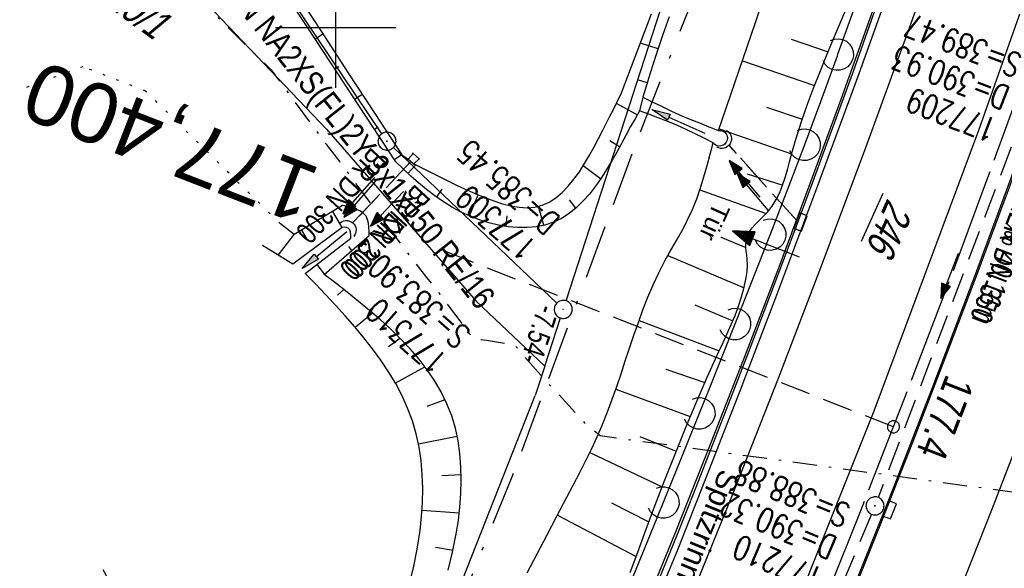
# Model space of a CAD drawing. Extents: x 508656 to 509297, y 448622 to 449584.
# Tile 33 of 51: x 508974 to 509056, y 449155 to 449201. Entities that reach past the tile are written whole.
import ezdxf
from ezdxf.enums import TextEntityAlignment as Align

# ---------------------------------------------------------------- set-up
doc = ezdxf.new("R2010")
doc.units = 0
doc.header["$LTSCALE"] = 10
doc.header["$MEASUREMENT"] = 0
for name, pattern in [('ACAD_ISO16W100', [73, 15, -6.5, 15, -6.5, 15, -7, 1, -7]), ('ACHSE', [5.5, 4, -0.5, 0.5, -0.5]), ('AUSGEZOGEN', [0]), ('LT00', [0]), ('LT08', [0.42, 0.2, -0.1, 0.02, -0.1]), ('LT12', [0.4, 0.3, -0.1]), ('LT17', [0.15, 0.1, -0.05]), ('PUNKTX2_STR', [0.6, 0.1, -0.5]), ('STRICHLINIE2', [0.375, 0.25, -0.125])]:
    doc.linetypes.add(name, pattern=pattern)
doc.layers.get('0').update_dxf_attribs({"linetype": 'LT00'})
for name, color, linetype in [('--EK_FBR', 250, 'LT00'), ('--EK_Halt-Pfeil', 4, 'LT00'), ('--EK_Haltung', 7, 'STRICHLINIE2'), ('--EK_Haltung-Text', 140, 'LT00'), ('--EK_RRB', 181, 'LT00'), ('--EK_Schacht-Text', 5, 'LT00'), ('--EK_ST-93-1', 30, 'LT17'), ('--EL_DFK_AB_L', 21, 'LT00'), ('--EL_DFK_AB_P', 7, 'LT00'), ('--EL_Halt-Pfeil', 4, 'LT00'), ('--EL_Haltung', 182, 'STRICHLINIE2'), ('--EL_Haltung-Text', 182, 'LT00'), ('--EL_RRB', 181, 'LT00'), ('--WASSER_GRENZE', 180, 'PUNKTX2_STR'), ('--WASSER_NUTZUNG', 180, 'Continuous'), ('-AX-093', 35, 'ACHSE'), ('-ST-93-1', 250, 'LT00'), ('ABSTAND', 8, 'LT00'), ('BAB-KABEL', 220, 'ACAD_ISO16W100'), ('DFK_AB_FLNR', 7, 'Continuous'), ('DFK_AB_L', 21, 'LT00'), ('DFK_AB_P', 7, 'LT00'), ('DFK_FLUR_NR', 250, 'LT00'), ('DFK_KATASTER', 250, 'LT00'), ('DL', 182, 'LT12'), ('DL_PFEIL', 201, 'LT00'), ('DL_TEXT', 182, 'LT00'), ('PFEIL', 140, 'AUSGEZOGEN'), ('RINNE_TEXT', 11, 'Continuous'), ('STROM_TEXT', 80, 'Continuous'), ('STROM_UNTER', 80, 'LT08'), ('TOR_TEXT_A', 11, 'Continuous'), ('V124_AFBR_BAB', 250, 'LT00'), ('V124_BOESCH', 250, 'LT00'), ('V124_BOSCHUNG', 250, 'LT00'), ('V124_GRABEN', 250, 'LT00'), ('V124_H_BORD', 8, 'LT00'), ('V124_KA_PRUF', 182, 'LT00'), ('V124_LAERM', 11, 'LT00'), ('V124_LD_MARK', 250, 'LT00'), ('V124_MOENCH', 182, 'LT00'), ('V124_RASTER', 250, 'LT00'), ('V124_RINNE', 182, 'LT00'), ('V124_SINKK', 182, 'LT00'), ('V124_TOR', 10, 'LT00'), ('V124_UK_DURCH', 182, 'LT00')]:
    doc.layers.add(name, color=color, linetype=linetype)
doc.styles.add('Arial', font='ARIAL.TTF')
doc.styles.add('Beschrift', font='ARIAL.TTF')
doc.styles.add('Haltungsbeschriftung', font='ARIAL.TTF', dxfattribs={"width": 0.75})
doc.styles.add('schachtbeschriftung', font='romans.shx', dxfattribs={"width": 0.75, "height": 2})
doc.styles.get("Standard").update_dxf_attribs({"font": 'ARIAL.TTF'})
doc.styles.add('Versorgungsltg', font='ARIAL.TTF', dxfattribs={"width": 0.8, "height": 2})

# ---------------------------------------------------------------- blocks, each defined once
blk = doc.blocks.new('SYMB7250')
at = {"color": 0, "linetype": 'ByBlock'}
for points in [[(-0.25, 0.28), (-0.208333, 0.308889), (-0.166667, 0.331111), (-0.125, 0.34), (-0.083333, 0.331111), (-0.041667, 0.308889), (0, 0.28)], [(0, 0.28), (0.041667, 0.251111), (0.083333, 0.228889), (0.125, 0.22), (0.166667, 0.228889), (0.208333, 0.251111), (0.25, 0.28)], [(-0.74, 0), (-0.698333, 0.028889), (-0.656667, 0.051111), (-0.615, 0.06), (-0.573333, 0.051111), (-0.531667, 0.028889), (-0.49, 0)], [(-0.49, 0), (-0.448333, -0.028889), (-0.406667, -0.051111), (-0.365, -0.06), (-0.323333, -0.051111), (-0.281667, -0.028889), (-0.24, 0)], [(0.24, 0), (0.281667, 0.028889), (0.323333, 0.051111), (0.365, 0.06), (0.406667, 0.051111), (0.448333, 0.028889), (0.49, 0)], [(0.49, 0), (0.531667, -0.028889), (0.573333, -0.051111), (0.615, -0.06), (0.656667, -0.051111), (0.698333, -0.028889), (0.74, 0)], [(-0.25, -0.28), (-0.208333, -0.251111), (-0.166667, -0.228889), (-0.125, -0.22), (-0.083333, -0.228889), (-0.041667, -0.251111), (0, -0.28)], [(0, -0.28), (0.041667, -0.308889), (0.083333, -0.331111), (0.125, -0.34), (0.166667, -0.331111), (0.208333, -0.308889), (0.25, -0.28)]]:
    blk.add_lwpolyline(points, dxfattribs=at)
blk = doc.blocks.new('SYMB0003')
at = {"color": 0, "linetype": 'ByBlock'}
for p, q in [((-0.015712, 0), (0.010166, 0.012015)), ((0, -0.021257), (-0.015712, 0)), ((0.010166, 0.012015), (0, -0.021257))]:
    blk.add_line(p, q, dxfattribs=at)
for points in [[(-0.031395, 0.499013), (-0.093691, 0.491144), (-0.154509, 0.475528), (-0.21289, 0.452414), (-0.267913, 0.422164), (-0.318712, 0.385257), (-0.364484, 0.342274), (-0.404509, 0.293893), (-0.438154, 0.240877), (-0.464888, 0.184062), (-0.484292, 0.124345), (-0.496058, 0.062667), (-0.5, 0)], [(-0.5, 0), (-0.496058, -0.062667), (-0.484292, -0.124345), (-0.464888, -0.184062), (-0.438154, -0.240877), (-0.404509, -0.293893), (-0.364485, -0.342274), (-0.318712, -0.385257), (-0.267914, -0.422164), (-0.21289, -0.452414), (-0.154509, -0.475529), (-0.093691, -0.491144), (-0.031395, -0.499014), (0.031395, -0.499014)], [(0.5, 0), (0.496057, 0.062667), (0.484292, 0.124345), (0.464888, 0.184062), (0.438153, 0.240877), (0.404509, 0.293893), (0.364484, 0.342274), (0.318712, 0.385257), (0.267913, 0.422164), (0.21289, 0.452414), (0.154509, 0.475528), (0.093691, 0.491144), (0.031395, 0.499013), (-0.031395, 0.499013)], [(0.031395, -0.499014), (0.093691, -0.491144), (0.154509, -0.475529), (0.21289, -0.452414), (0.267914, -0.422164), (0.318712, -0.385257), (0.364485, -0.342274), (0.404509, -0.293893), (0.438154, -0.240877), (0.464889, -0.184062), (0.484292, -0.124345), (0.496058, -0.062667), (0.5, 0)]]:
    blk.add_lwpolyline(points, dxfattribs=at)
blk = doc.blocks.new('SYMB2')
at = {"color": 0, "linetype": 'ByBlock', "flags": 128}
for points in [[(-0.031395, 0.499013), (-0.093691, 0.491144), (-0.154509, 0.475528), (-0.21289, 0.452414), (-0.267913, 0.422164), (-0.318712, 0.385257), (-0.364484, 0.342274), (-0.404509, 0.293893), (-0.438154, 0.240877), (-0.464888, 0.184062), (-0.484292, 0.124345), (-0.496058, 0.062667), (-0.5, 0)], [(-0.5, 0), (-0.496058, -0.062667), (-0.484292, -0.124345), (-0.464888, -0.184062), (-0.438154, -0.240877), (-0.404509, -0.293893), (-0.364485, -0.342274), (-0.318712, -0.385257), (-0.267914, -0.422164), (-0.21289, -0.452414), (-0.154509, -0.475529), (-0.093691, -0.491144), (-0.031395, -0.499014), (0.031395, -0.499014)], [(0.5, 0), (0.496057, 0.062667), (0.484292, 0.124345), (0.464888, 0.184062), (0.438153, 0.240877), (0.404509, 0.293893), (0.364484, 0.342274), (0.318712, 0.385257), (0.267913, 0.422164), (0.21289, 0.452414), (0.154509, 0.475528), (0.093691, 0.491144), (0.031395, 0.499013), (-0.031395, 0.499013)], [(0.031395, -0.499014), (0.093691, -0.491144), (0.154509, -0.475529), (0.21289, -0.452414), (0.267914, -0.422164), (0.318712, -0.385257), (0.364485, -0.342274), (0.404509, -0.293893), (0.438154, -0.240877), (0.464889, -0.184062), (0.484292, -0.124345), (0.496058, -0.062667), (0.5, 0)]]:
    blk.add_lwpolyline(points, dxfattribs=at)
blk = doc.blocks.new('Pfreil3')
at = {"layer": 'PFEIL'}
blk.add_hatch(color=256, dxfattribs=at).paths.add_polyline_path([(-1.549, 0.273), (-1.549, -0.273), (0, 0)])
for p, q in [((-1.549, 0), (-4.831, 0)), ((-1.549, -0.273), (-1.549, 0.273)), ((-1.549, 0.273), (0, 0)), ((0, 0), (-1.549, -0.273))]:
    blk.add_line(p, q, dxfattribs=at)
blk = doc.blocks.new('SYMB0070')
at = {"color": 0, "linetype": 'ByBlock'}
for p, q in [((-0.5, 0), (0.2, 0)), ((0.5, 0), (0.2, 0.1)), ((0.2, 0.1), (0.2, 0)), ((0.468, 0), (0.21, 0.086)), ((0.21, 0.086), (0.21, -0.086)), ((0.21, -0.086), (0.468, 0)), ((0.22, -0.072), (0.437, 0)), ((0.23, -0.058), (0.405, 0)), ((0.24, -0.045), (0.374, 0)), ((0.342, 0), (0.25, 0.031)), ((0.25, 0.031), (0.25, -0.031)), ((0.25, -0.031), (0.342, 0)), ((0.26, -0.017), (0.31, 0)), ((0.27, -0.003), (0.279, 0))]:
    blk.add_line(p, q, dxfattribs=at)
for points in [[(0.2, 0), (0.2, -0.1), (0.5, 0)], [(0.437, 0), (0.22, 0.072), (0.22, -0.072)], [(0.405, 0), (0.23, 0.058), (0.23, -0.058)], [(0.374, 0), (0.24, 0.045), (0.24, -0.045)], [(0.31, 0), (0.26, 0.017), (0.26, -0.017)], [(0.279, 0), (0.27, 0.003), (0.27, -0.003)]]:
    blk.add_lwpolyline(points, dxfattribs=at)
blk = doc.blocks.new('SYMB7122')
at = {"color": 0, "linetype": 'ByBlock'}
for points in [[(-0.109975, -0.002365), (-0.106745, 0.026562), (-0.096041, 0.053629), (-0.078613, 0.076941), (-0.055681, 0.094866), (-0.028851, 0.106149), (0, 0.11)], [(0, 0.11), (0.028851, 0.106149), (0.055681, 0.094866), (0.078613, 0.076941), (0.096041, 0.053629), (0.106745, 0.026562), (0.109975, -0.002365)], [(-0.075234, -0.080249), (-0.093647, -0.057708), (-0.105504, -0.031126), (-0.109975, -0.002365)], [(0.109975, -0.002365), (0.105504, -0.031126), (0.093647, -0.057708), (0.075234, -0.080249)]]:
    blk.add_lwpolyline(points, dxfattribs=at)
blk = doc.blocks.new('SYMB0652')
at = {"color": 0, "linetype": 'ByBlock'}
blk.add_lwpolyline([(-0.15, -0.075), (0.15, -0.075), (0.15, 0.075), (-0.15, 0.075), (-0.15, -0.075)], dxfattribs=at)
blk = doc.blocks.new('SYMB1107')
at = {"color": 0, "linetype": 'ByBlock'}
for points in [[(-0.2, 0), (-0.196157, 0.039018), (-0.184776, 0.076537), (-0.166294, 0.111114), (-0.141421, 0.141421), (-0.111114, 0.166294), (-0.076537, 0.184776), (-0.039018, 0.196157), (0, 0.2)], [(0, 0.2), (0.039018, 0.196157), (0.076537, 0.184776), (0.111114, 0.166294), (0.141421, 0.141421), (0.166294, 0.111114), (0.184776, 0.076537), (0.196157, 0.039018), (0.2, 0)]]:
    blk.add_lwpolyline(points, dxfattribs=at)
blk = doc.blocks.new('SYMB0011')
at = {"color": 0, "linetype": 'ByBlock'}
for p, q in [((0.5, 0), (-0.5, 0)), ((0, 0.5), (0, -0.5))]:
    blk.add_line(p, q, dxfattribs=at)

msp = doc.modelspace()

# ---------------------------------------------------------------- linework, layer by layer
at = {"layer": '--EK_FBR', "color": 2}
for points in [[(509124.073, 449543.75), (509123.442, 449530.48), (509121.803, 449505.95), (509119.585, 449481.008), (509116.77, 449456.228), (509113.401, 449431.118), (509109.814, 449407.984), (509105.678, 449383.385), (509101.056, 449359.109), (509095.502, 449333.987), (509089.823, 449310.406), (509083.593, 449286.505), (509076.868, 449262.761), (509069.495, 449238.532), (509061.821, 449215.223), (509053.458, 449191.467), (509044.758, 449168.116), (509035.898, 449145.981)], [(509042.479, 449151.599), (509045.259, 449158.551), (509047.995, 449165.521), (509050.688, 449172.508), (509053.337, 449179.511), (509056.019, 449186.734), (509058.655, 449193.974), (509061.244, 449201.231), (509063.787, 449208.504), (509066.83, 449217.415), (509069.801, 449226.351), (509072.699, 449235.31), (509075.079, 449242.859), (509077.409, 449250.425), (509079.689, 449258.005), (509081.921, 449265.6), (509083.989, 449272.799), (509086.013, 449280.011), (509087.993, 449287.235), (509089.929, 449294.471), (509091.716, 449301.315), (509093.461, 449308.171), (509095.165, 449315.036), (509096.826, 449321.912)]]:
    msp.add_lwpolyline(points, dxfattribs=at)
at = {"layer": '--EK_FBR'}
msp.add_lwpolyline([(509059.54, 449243.523), (509057.005, 449235.582), (509054.413, 449227.658), (509051.765, 449219.754), (509049.062, 449211.872), (509046.303, 449204.009), (509043.488, 449196.166), (509041.784, 449191.5), (509040.062, 449186.841), (509038.323, 449182.188), (509036.568, 449177.541), (509034.798, 449172.9), (509033.545, 449169.639), (509032.283, 449166.382), (509031.012, 449163.128), (509029.731, 449159.879), (509028.436, 449156.634), (509027.128, 449153.396)], dxfattribs=at)
at = {"layer": '--EK_Haltung'}
for p, q in [((509058.841, 449197.075), (509045.113, 449160.93)), ((509006.256, 449188.867), (509001.409, 449183.771)), ((509044.558, 449159.537), (509029.709, 449124.004))]:
    msp.add_line(p, q, dxfattribs=at)
at = {"layer": '--EK_RRB'}
msp.add_lwpolyline([(509027.72, 449200.922), (509027.183, 449199.357), (509026.658, 449197.789), (509026.15, 449196.215), (509025.844, 449195.229), (509025.542, 449194.243), (509025.249, 449193.093), (509024.887, 449192.44), (509024.524, 449191.78), (509024.156, 449191.108), (509023.764, 449190.388), (509023.362, 449189.658), (509022.946, 449188.927), (509022.514, 449188.203), (509022.062, 449187.497), (509021.588, 449186.817), (509021.089, 449186.173), (509020.56, 449185.575), (509020, 449185.032), (509019.405, 449184.552), (509018.772, 449184.146), (509018.098, 449183.823), (509017.4, 449183.594), (509016.667, 449183.448), (509015.906, 449183.379), (509015.126, 449183.384), (509014.333, 449183.457), (509013.534, 449183.593), (509012.737, 449183.787), (509011.949, 449184.035), (509011.177, 449184.331), (509010.429, 449184.67), (509009.711, 449185.048), (509008.948, 449185.512), (509008.227, 449186.013), (509007.539, 449186.543), (509006.88, 449187.099), (509006.24, 449187.672), (509005.615, 449188.257), (509004.996, 449188.848), (508995.884, 449202.762)], dxfattribs=at)
at = {"layer": '--EK_ST-93-1', "ltscale": 2.5}
msp.add_line((509046.382, 449166.808), (509009.124, 449181.382), dxfattribs=at)
at = {"layer": '--EL_DFK_AB_L'}
for p, q in [((509003.842, 449191.193), (508975.029, 449234.026)), ((509018.378, 449177.096), (509004.803, 449190.053)), ((509017.38, 449171.84), (509018.689, 449175.866)), ((509017.38, 449171.84), (509016.59, 449169.397)), ((508989.36, 449100.388), (509016.59, 449169.397))]:
    msp.add_line(p, q, dxfattribs=at)
at = {"layer": '--EL_Haltung'}
for p, q in [((509058.841, 449197.075), (509045.113, 449160.93)), ((509006.256, 449188.867), (509001.409, 449183.771)), ((509044.558, 449159.537), (509029.709, 449124.004))]:
    msp.add_line(p, q, dxfattribs=at)
at = {"layer": '--EL_RRB'}
msp.add_lwpolyline([(509027.72, 449200.922), (509027.183, 449199.357), (509026.658, 449197.789), (509026.15, 449196.215), (509025.844, 449195.229), (509025.542, 449194.243), (509025.249, 449193.093), (509024.887, 449192.44), (509024.524, 449191.78), (509024.156, 449191.108), (509023.764, 449190.388), (509023.362, 449189.658), (509022.946, 449188.927), (509022.514, 449188.203), (509022.062, 449187.497), (509021.588, 449186.817), (509021.089, 449186.173), (509020.56, 449185.575), (509020, 449185.032), (509019.405, 449184.552), (509018.772, 449184.146), (509018.098, 449183.823), (509017.4, 449183.594), (509016.667, 449183.448), (509015.906, 449183.379), (509015.126, 449183.384), (509014.333, 449183.457), (509013.534, 449183.593), (509012.737, 449183.787), (509011.949, 449184.035), (509011.177, 449184.331), (509010.429, 449184.67), (509009.711, 449185.048), (509008.948, 449185.512), (509008.227, 449186.013), (509007.539, 449186.543), (509006.88, 449187.099), (509006.24, 449187.672), (509005.615, 449188.257), (509004.996, 449188.848), (508995.884, 449202.762)], dxfattribs=at)
at = {"layer": '--WASSER_GRENZE', "ltscale": 0.2}
for p, q in [((508978.97, 449196.759), (508973.631, 449194.8)), ((508984.19, 449194.739), (508978.97, 449196.759)), ((508995.394, 449183.688), (508984.19, 449194.739))]:
    msp.add_line(p, q, dxfattribs=at)
at = {"layer": '-AX-093', "ltscale": 0.2}
msp.add_lwpolyline([(509093.963, 449318.296), (509091.617, 449308.796), (509089.194, 449299.315), (509086.693, 449289.854), (509084.116, 449280.414), (509081.461, 449270.996), (509078.729, 449261.599), (509075.921, 449252.225), (509073.036, 449242.874), (509070.074, 449233.547), (509067.037, 449224.245), (509063.923, 449214.968), (509060.734, 449205.716), (509057.469, 449196.491), (509054.129, 449187.293), (509050.714, 449178.123), (509047.224, 449168.981), (509043.66, 449159.867), (509040.021, 449150.784)], dxfattribs=at)
at = {"layer": 'BAB-KABEL', "ltscale": 0.03, "flags": 128}
msp.add_lwpolyline([(509108.573, 449550.725), (509108.555, 449549.914), (509107.923, 449539.685), (509107.542, 449523.737), (509106.023, 449504.505), (509103.027, 449469.794), (509099.689, 449441.648), (509096.193, 449417.967), (509091.426, 449386.81), (509087.449, 449364.561), (509073.798, 449340.609), (509065.653, 449326.084), (509057.693, 449300.149), (509049.552, 449273.993), (509041.415, 449242.623), (509046.433, 449233.113), (509037.953, 449223.257), (509025.311, 449191.332), (509014.573, 449162.417), (509007.467, 449145.09), (509000.027, 449125.034), (508990.328, 449099.728), (508968.681, 449052.617), (508956.383, 449026.625), (508943.193, 449006.537), (508939.163, 449000.145), (508916.248, 448963.752), (508910.658, 448958.257), (508886.526, 448934.14), (508866.425, 448912.558), (508852.808, 448898.73), (508848.226, 448890.1), (508832.927, 448862.84), (508820.417, 448838.043), (508819.404, 448835.445), (508822.64, 448825.297), (508822.418, 448824.293), (508817.73, 448816.932), (508806.456, 448816.821), (508794.738, 448812.137), (508784.999, 448797.187), (508766.925, 448769.699), (508761.413, 448761.665), (508751.074, 448746.056), (508734.064, 448723.741), (508723.724, 448711.345), (508722.677, 448710.036)], dxfattribs=at)
at = {"layer": 'DFK_AB_L'}
for p, q in [((509019.152, 449177.294), (509039.229, 449239.185)), ((509003.842, 449191.193), (508975.029, 449234.026)), ((509018.378, 449177.096), (509004.803, 449190.053)), ((509017.38, 449171.84), (509018.689, 449175.866)), ((509017.38, 449171.84), (509016.59, 449169.397)), ((508989.36, 449100.388), (509016.59, 449169.397))]:
    msp.add_line(p, q, dxfattribs=at)
at = {"layer": 'DFK_KATASTER'}
for p, q in [((508999.24, 449191.558), (508986.638, 449204.777)), ((508999.24, 449191.558), (509011.671, 449177.27)), ((509011.671, 449177.27), (509017.38, 449171.84))]:
    msp.add_line(p, q, dxfattribs=at)
at = {"layer": 'DL'}
msp.add_line((509006.256, 449188.867), (509001.409, 449183.771), dxfattribs=at)
at = {"layer": 'STROM_UNTER', "flags": 128}
msp.add_lwpolyline([(508984.87, 449205.692), (508986.724, 449204.274), (508994.641, 449196.494), (508999.172, 449190.338), (509000.298, 449188.869), (509001.558, 449187.171), (509003.223, 449184.94), (509004.449, 449183.285), (509005.776, 449181.512), (509007.557, 449179.219), (509008.843, 449177.6), (509011.079, 449174.605), (509011.395, 449174.221), (509012.102, 449174.065), (509012.707, 449173.976), (509014.865, 449173.617), (509017.022, 449171.131), (509020.667, 449167.178), (509022.003, 449166.077), (509067.267, 449159.884), (509068.462, 449159.624), (509075.991, 449159.275), (509078.112, 449164.577), (509079.862, 449169.095), (509083.761, 449178.498), (509087.617, 449185.524), (509089.285, 449188.132), (509093.744, 449190.922), (509097.561, 449192.174), (509115.734, 449194.299), (509116.943, 449195.632)], dxfattribs=at)
at = {"layer": 'V124_AFBR_BAB', "color": 0}
for points in [[(509124.073, 449543.75), (509123.442, 449530.48), (509121.803, 449505.95), (509119.585, 449481.008), (509116.77, 449456.228), (509113.401, 449431.118), (509109.814, 449407.984), (509105.678, 449383.385), (509101.056, 449359.109), (509095.502, 449333.987), (509089.823, 449310.406), (509083.593, 449286.505), (509076.868, 449262.761), (509069.495, 449238.532), (509061.821, 449215.223), (509053.458, 449191.467), (509044.758, 449168.116), (509035.898, 449145.981)], [(509042.479, 449151.599), (509045.259, 449158.551), (509047.995, 449165.521), (509050.688, 449172.508), (509053.337, 449179.511), (509056.019, 449186.734), (509058.655, 449193.974), (509061.244, 449201.231), (509063.787, 449208.504), (509066.83, 449217.415), (509069.801, 449226.351), (509072.699, 449235.31), (509075.079, 449242.859), (509077.409, 449250.425), (509079.689, 449258.005), (509081.921, 449265.6), (509083.989, 449272.799), (509086.013, 449280.011), (509087.993, 449287.235), (509089.929, 449294.471), (509091.716, 449301.315), (509093.461, 449308.171), (509095.165, 449315.036), (509096.826, 449321.912)]]:
    msp.add_lwpolyline(points, dxfattribs=at)
at = {"layer": 'V124_AFBR_BAB'}
msp.add_lwpolyline([(509059.54, 449243.523), (509057.005, 449235.582), (509054.413, 449227.658), (509051.765, 449219.754), (509049.062, 449211.872), (509046.303, 449204.009), (509043.488, 449196.166), (509041.784, 449191.5), (509040.062, 449186.841), (509038.323, 449182.188), (509036.568, 449177.541), (509034.798, 449172.9), (509033.545, 449169.639), (509032.283, 449166.382), (509031.012, 449163.128), (509029.731, 449159.879), (509028.436, 449156.634), (509027.128, 449153.396)], dxfattribs=at)
at = {"layer": 'V124_BOESCH'}
for p, q in [((508996.545, 449182.801), (508995.394, 449183.688)), ((508996.439, 449180.334), (508993.905, 449181.9))]:
    msp.add_line(p, q, dxfattribs=at)
for points in [[(509031.839, 449191.468), (509032.864, 449194.462), (509033.887, 449197.457), (509034.905, 449200.453), (509035.917, 449203.451), (509036.92, 449206.453), (509037.912, 449209.457), (509038.856, 449212.354), (509039.79, 449215.254), (509040.715, 449218.156), (509041.635, 449221.061), (509042.551, 449223.966), (509043.464, 449226.873)], [(509025.249, 449193.093), (509024.887, 449192.44), (509024.524, 449191.78), (509024.156, 449191.108), (509023.764, 449190.388), (509023.362, 449189.658), (509022.946, 449188.927), (509022.514, 449188.203), (509022.062, 449187.497), (509021.588, 449186.817), (509021.089, 449186.173), (509020.56, 449185.575), (509020, 449185.032), (509019.405, 449184.552), (509018.772, 449184.146), (509018.098, 449183.823), (509017.4, 449183.594), (509016.667, 449183.448), (509015.906, 449183.379), (509015.126, 449183.384), (509014.333, 449183.457), (509013.534, 449183.593), (509012.737, 449183.787), (509011.949, 449184.035), (509011.177, 449184.331), (509010.429, 449184.67), (509009.711, 449185.048), (509008.948, 449185.512), (509008.227, 449186.013), (509007.539, 449186.543), (509006.88, 449187.099), (509006.24, 449187.672), (509005.615, 449188.257), (509004.996, 449188.848), (508995.884, 449202.762)], [(508996.546, 449203.149), (508998.777, 449199.719), (509001.012, 449196.292), (509003.249, 449192.866), (509005.488, 449189.441), (509006.012, 449189.061)], [(509006.499, 449188.674), (509010.158, 449186.859), (509010.911, 449186.517), (509011.661, 449186.185), (509012.405, 449185.875), (509013.139, 449185.598), (509013.861, 449185.365), (509014.566, 449185.186), (509015.252, 449185.073), (509015.916, 449185.035), (509016.555, 449185.085), (509017.164, 449185.233), (509017.752, 449185.492), (509018.309, 449185.85), (509018.836, 449186.295), (509019.335, 449186.816), (509019.809, 449187.398), (509020.259, 449188.03), (509020.686, 449188.7), (509021.093, 449189.393), (509021.481, 449190.099), (509021.852, 449190.804), (509022.207, 449191.496), (509022.508, 449192.083), (509022.801, 449192.656), (509023.09, 449193.219), (509023.375, 449193.777), (509023.777, 449194.605), (509024.607, 449196.792), (509025.435, 449198.979), (509026.258, 449201.169)], [(509024.494, 449154.677), (509025.116, 449156.38), (509025.741, 449158.081), (509026.548, 449160.242), (509027.37, 449162.395), (509028.213, 449164.541), (509029.078, 449166.681), (509029.972, 449168.813), (509030.898, 449170.939), (509031.86, 449173.058), (509032.21, 449173.809), (509032.557, 449174.561), (509032.893, 449175.317), (509033.21, 449176.078), (509033.5, 449176.847), (509033.756, 449177.625), (509033.968, 449178.414), (509034.131, 449179.218), (509034.201, 449179.731), (509034.234, 449180.248), (509034.215, 449180.766), (509034.174, 449181.096), (509034.127, 449181.425), (509034.094, 449181.754), (509034.098, 449182.081), (509034.158, 449182.424), (509034.273, 449182.757), (509034.433, 449183.07), (509034.638, 449183.367), (509034.872, 449183.641), (509035.126, 449183.9), (509035.388, 449184.15), (509035.649, 449184.401), (509035.898, 449184.659), (509036.299, 449185.164), (509036.636, 449185.711), (509036.921, 449186.295), (509037.162, 449186.907), (509037.372, 449187.541), (509037.559, 449188.189), (509037.735, 449188.846), (509037.91, 449189.502), (509038.314, 449190.906), (509038.755, 449192.284), (509039.227, 449193.639), (509039.726, 449194.974), (509040.245, 449196.294), (509040.779, 449197.603), (509041.322, 449198.903), (509041.87, 449200.198), (509042.417, 449201.492)], [(509027.72, 449200.922), (509027.183, 449199.357), (509026.658, 449197.789), (509026.15, 449196.215), (509025.844, 449195.229), (509025.542, 449194.243)], [(509015.927, 449154.664), (509016.743, 449156.239), (509017.568, 449157.809), (509018.397, 449159.378), (509019.228, 449160.946), (509019.752, 449161.941), (509020.27, 449162.939), (509020.776, 449163.941), (509021.267, 449164.95), (509021.738, 449165.969), (509022.183, 449166.999), (509022.599, 449168.04), (509022.991, 449169.092), (509023.365, 449170.153), (509023.727, 449171.219), (509024.081, 449172.287), (509024.435, 449173.356), (509024.794, 449174.423), (509025.164, 449175.484), (509025.55, 449176.538), (509025.958, 449177.581), (509026.395, 449178.612), (509026.866, 449179.627), (509027.376, 449180.623), (509027.754, 449181.302), (509028.142, 449181.975), (509028.53, 449182.648), (509028.907, 449183.326), (509029.262, 449184.013), (509029.661, 449184.887), (509030.016, 449185.781), (509030.335, 449186.69), (509030.624, 449187.613), (509030.891, 449188.545), (509031.144, 449189.484), (509031.389, 449190.426)], [(508999.048, 449179.488), (509002.768, 449182.724), (509002.77, 449183.081), (509002.758, 449183.428), (509002.722, 449183.756), (509002.648, 449184.056), (509002.523, 449184.318), (509002.316, 449184.556), (509002.045, 449184.747), (509001.722, 449184.898), (509001.361, 449185.02), (509000.973, 449185.123), (509000.573, 449185.216), (508996.545, 449182.801)], [(509006.084, 449153.547), (509006.46, 449155.075), (509006.769, 449156.623), (509007.006, 449158.192), (509007.129, 449159.352), (509007.206, 449160.518), (509007.23, 449161.684), (509007.197, 449162.844), (509007.1, 449163.991), (509006.935, 449165.119), (509006.695, 449166.223), (509006.374, 449167.308), (509005.978, 449168.364), (509005.512, 449169.393), (509004.982, 449170.398), (509004.394, 449171.379), (509003.754, 449172.341), (509003.068, 449173.284), (509002.341, 449174.212), (509001.579, 449175.126), (509000.789, 449176.029), (508999.975, 449176.923), (508999.144, 449177.81), (508998.301, 449178.693), (508997.452, 449179.574)], [(509009.344, 449154.875), (509009.718, 449156.37), (509010.023, 449157.894), (509010.196, 449159.003), (509010.326, 449160.121), (509010.409, 449161.244), (509010.44, 449162.364), (509010.413, 449163.475), (509010.325, 449164.572), (509010.171, 449165.649), (509009.945, 449166.698), (509009.644, 449167.716), (509009.248, 449168.73), (509008.773, 449169.706), (509008.223, 449170.646), (509007.605, 449171.554), (509006.925, 449172.432), (509006.19, 449173.283), (509005.406, 449174.111), (509004.578, 449174.917), (509003.713, 449175.706), (509002.817, 449176.481), (509001.897, 449177.243), (509000.957, 449177.996), (509000.006, 449178.744), (508999.048, 449179.488)]]:
    msp.add_lwpolyline(points, dxfattribs=at)
at = {"layer": 'V124_BOSCHUNG'}
for p, q in [((508998.29, 449199.087), (508998.92, 449199.499)), ((509026.812, 449198.256), (509025.342, 449198.734)), ((509037.865, 449199.051), (509040.947, 449198.008)), ((508999.934, 449196.577), (509000.246, 449196.782)), ((509033.821, 449197.265), (509039.817, 449195.212)), ((509025.9, 449195.413), (509025.086, 449195.661)), ((509001.578, 449194.067), (509002.199, 449194.474)), ((509025.065, 449192.761), (509023.343, 449193.714)), ((509035.822, 449193.409), (509038.792, 449192.392)), ((509003.221, 449191.558), (509003.531, 449191.76)), ((509031.88, 449191.587), (509037.915, 449189.521)), ((509023.609, 449190.106), (509022.798, 449190.587)), ((509004.865, 449189.048), (509005.481, 449189.452)), ((509006.004, 449187.89), (509006.652, 449188.598)), ((509022.03, 449187.449), (509020.581, 449188.53)), ((509034.226, 449187.859), (509037.176, 449186.918)), ((509008.388, 449185.897), (509008.848, 449186.589)), ((509011.119, 449184.355), (509011.842, 449186.108)), ((509030.281, 449186.529), (509035.792, 449184.546)), ((509017.307, 449183.572), (509016.866, 449185.148)), ((509019.972, 449185.008), (509019.449, 449185.695)), ((508999.725, 449184.707), (509000.515, 449183.39)), ((509014.17, 449183.48), (509014.267, 449184.356)), ((508996.523, 449182.818), (508995.199, 449181.101)), ((508997.152, 449183.165), (508997.627, 449182.373)), ((509031.638, 449182.743), (509034.096, 449181.736)), ((509001.056, 449181.806), (509001.32, 449181.464)), ((508998.417, 449180.317), (508999.052, 449179.491)), ((509027.613, 449181.047), (509033.961, 449178.382)), ((509000.153, 449177.754), (509000.661, 449178.23)), ((509029.868, 449176.967), (509033.029, 449175.636)), ((509001.611, 449175.089), (509003.046, 449176.285)), ((509025.223, 449175.651), (509031.895, 449173.132)), ((509004.376, 449173.498), (509005.336, 449174.18)), ((509004.953, 449170.448), (509007.417, 449171.806)), ((509027.46, 449171.599), (509030.697, 449170.483)), ((509023.286, 449169.924), (509029.487, 449167.665)), ((509007.609, 449168.532), (509009.086, 449169.084)), ((509006.884, 449165.381), (509010.099, 449166.024)), ((509025.293, 449166.004), (509028.302, 449164.766)), ((509021.128, 449164.661), (509027.148, 449161.818)), ((509008.82, 449162.744), (509010.435, 449162.829)), ((509007.169, 449159.866), (509010.277, 449159.653)), ((509022.936, 449160.492), (509026.048, 449158.906)), ((509018.444, 449159.466), (509024.986, 449156.023)), ((509008.298, 449156.796), (509009.758, 449156.551))]:
    msp.add_line(p, q, dxfattribs=at)
at = {"layer": 'V124_GRABEN'}
for p, q in [((509000.528, 449183.399), (508996.439, 449180.334)), ((508997.452, 449179.574), (509001.242, 449182.493))]:
    msp.add_line(p, q, dxfattribs=at)
for points in [[(509025.542, 449194.243), (509026.314, 449193.854), (509027.09, 449193.471), (509027.869, 449193.097), (509028.656, 449192.74), (509029.444, 449192.404), (509030.239, 449192.084), (509031.038, 449191.773), (509031.839, 449191.468)], [(509031.389, 449190.426), (509030.643, 449190.808), (509029.894, 449191.183), (509029.139, 449191.546), (509028.377, 449191.891), (509027.604, 449192.213), (509026.824, 449192.517), (509026.038, 449192.808), (509025.249, 449193.093)], [(509031.839, 449191.468), (509032.023, 449191.465), (509032.197, 449191.41), (509032.351, 449191.31), (509032.47, 449191.171), (509032.547, 449191.005), (509032.574, 449190.824), (509032.551, 449190.642), (509032.478, 449190.474), (509032.362, 449190.333), (509032.211, 449190.229), (509032.038, 449190.17), (509031.855, 449190.162), (509031.677, 449190.205), (509031.517, 449190.295), (509031.389, 449190.426)], [(509001.242, 449182.493), (509001.241, 449182.76), (509001.22, 449183.004), (509001.16, 449183.205), (509001.042, 449183.34), (509000.898, 449183.39), (509000.721, 449183.404), (509000.528, 449183.399)]]:
    msp.add_lwpolyline(points, dxfattribs=at)
at = {"layer": 'V124_H_BORD'}
for points in [[(509042.345, 449151.579), (509046.055, 449160.879), (509049.687, 449170.21), (509053.24, 449179.57), (509056.735, 449189.021), (509060.15, 449198.5), (509063.484, 449208.008), (509066.738, 449217.543), (509069.912, 449227.105), (509073.005, 449236.693), (509076.018, 449246.306), (509078.95, 449255.943), (509081.803, 449265.605), (509084.101, 449273.61), (509086.343, 449281.63), (509088.53, 449289.666), (509090.659, 449297.717), (509092.731, 449305.782), (509094.745, 449313.863), (509096.699, 449321.958)], [(509058.804, 449243.71), (509056.532, 449236.572), (509054.219, 449229.448), (509051.865, 449222.336), (509049.467, 449215.239), (509047.026, 449208.158), (509044.54, 449201.091), (509042.009, 449194.041), (509039.432, 449187.008), (509036.807, 449179.992), (509034.134, 449172.995), (509031.202, 449165.483), (509028.213, 449157.992), (509025.17, 449150.524)]]:
    msp.add_lwpolyline(points, dxfattribs=at)
at = {"layer": 'V124_LAERM'}
for points in [[(509044.413, 449205.318), (509044.402, 449205.287), (509043.058, 449201.465), (509041.739, 449197.778)], [(509041.739, 449197.778), (509041.694, 449197.651), (509040.308, 449193.844), (509038.98, 449190.269)], [(509038.98, 449190.269), (509038.898, 449190.047), (509037.463, 449186.259), (509036.123, 449182.797)], [(509036.123, 449182.797), (509036.001, 449182.482), (509035.63, 449181.536), (509033.35, 449175.753), (509033.191, 449175.353)], [(509033.191, 449175.353), (509031.053, 449169.976), (509030.229, 449167.922)], [(509030.229, 449167.922), (509028.738, 449164.207), (509027.238, 449160.502)], [(509027.238, 449160.502), (509026.404, 449158.445), (509024.215, 449153.095)]]:
    msp.add_lwpolyline(points, dxfattribs=at)
at = {"layer": 'V124_LD_MARK'}
for points in [[(509029.2, 449151.772), (509033.046, 449161.289), (509036.81, 449170.84), (509040.49, 449180.423), (509044.087, 449190.038), (509047.6, 449199.684), (509051.03, 449209.359), (509054.375, 449219.064), (509057.483, 449228.333), (509060.515, 449237.627), (509063.469, 449246.946), (509066.345, 449256.288), (509069.143, 449265.654), (509071.863, 449275.043), (509074.505, 449284.454), (509077.067, 449293.887), (509079.549, 449303.341), (509081.952, 449312.816), (509084.376, 449322.733)], [(509104.72, 449320.043), (509102.348, 449310.263), (509099.893, 449300.505), (509097.354, 449290.767), (509094.734, 449281.051), (509092.032, 449271.357), (509089.25, 449261.686), (509086.387, 449252.039), (509083.446, 449242.416), (509080.425, 449232.818), (509077.807, 449224.714), (509075.134, 449216.629), (509072.403, 449208.563), (509069.616, 449200.516), (509066.771, 449192.49), (509063.869, 449184.484), (509060.909, 449176.499), (509057.753, 449168.177), (509054.534, 449159.879), (509051.252, 449151.605)]]:
    msp.add_lwpolyline(points, dxfattribs=at)
at = {"layer": 'V124_MOENCH'}
msp.add_lwpolyline([(509006.499, 449188.674), (509006.93, 449189.091), (509006.424, 449189.556), (509006.012, 449189.061), (509006.499, 449188.674)], dxfattribs=at)
at = {"layer": 'V124_RASTER'}
for p, q in [((508999.998, 449195), (508999.998, 449205)), ((509004.996, 449200), (508994.996, 449200))]:
    msp.add_line(p, q, dxfattribs=at)
at = {"layer": 'V124_RINNE'}
msp.add_lwpolyline([(509026.897, 449154.117), (509028.414, 449157.876), (509029.913, 449161.642), (509031.395, 449165.415), (509032.863, 449169.193), (509034.319, 449172.976), (509036.101, 449177.648), (509037.865, 449182.327), (509039.612, 449187.012), (509041.34, 449191.704), (509043.048, 449196.404), (509044.73, 449201.101), (509046.392, 449205.805), (509048.034, 449210.516), (509049.657, 449215.233), (509051.262, 449219.957), (509053.894, 449227.83), (509056.477, 449235.719), (509059.011, 449243.624)], dxfattribs=at)

# ---------------------------------------------------------------- block references
at = {"layer": '--EK_Halt-Pfeil', "zscale": 4}
for p, xscale, yscale, rotation in [((509004.265, 449184.946), 3.999999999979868, 3.999999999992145, 226.4218256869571), ((509051.042, 449179.358), 4.000000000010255, 4, 249.2034800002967)]:
    msp.add_blockref('SYMB0070', p, dxfattribs=dict(at, xscale=xscale, yscale=yscale, rotation=rotation))
at = {"layer": '--EL_DFK_AB_P', "xscale": 1.500000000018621, "yscale": 1.5, "zscale": 1.5, "rotation": 264.7377099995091}
for p in [(509004.261, 449190.571), (509018.92, 449176.577)]:
    msp.add_blockref('SYMB0003', p, dxfattribs=at)
at = {"layer": '--EL_Halt-Pfeil', "zscale": 4}
for p, xscale, yscale, rotation in [((509034.007, 449187.438), 4.000000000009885, 4.000000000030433, 130), ((509001.897, 449186.036), 3.999999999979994, 3.999999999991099, 228.7594868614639), ((509051.042, 449179.358), 4.000000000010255, 4, 249.2034800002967)]:
    msp.add_blockref('SYMB0070', p, dxfattribs=dict(at, xscale=xscale, yscale=yscale, rotation=rotation))
at = {"layer": '--WASSER_NUTZUNG', "xscale": 9.999999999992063, "yscale": 9.999999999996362, "zscale": 10, "rotation": 264.7376999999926}
msp.add_blockref('SYMB7250', (508979.948, 449147.569), dxfattribs=at)
at = {"layer": '-ST-93-1', "rotation": 274.1956499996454}
msp.add_blockref('SYMB2', (509046.382, 449166.808), dxfattribs=at)
at = {"layer": 'DFK_AB_P', "xscale": 1.500000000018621, "yscale": 1.5, "zscale": 1.5, "rotation": 264.7377099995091}
for p in [(509004.261, 449190.571), (509018.92, 449176.577)]:
    msp.add_blockref('SYMB0003', p, dxfattribs=at)
at = {"layer": 'DL_PFEIL', "zscale": 4}
for p, xscale, yscale, rotation in [((509034.007, 449187.438), 4.000000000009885, 4.000000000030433, 130), ((509001.98, 449185.739), 3.999999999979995, 3.999999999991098, 228.7594868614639)]:
    msp.add_blockref('SYMB0070', p, dxfattribs=dict(at, xscale=xscale, yscale=yscale, rotation=rotation))
at = {"layer": 'PFEIL'}
for p, rotation in [((509026.284, 449193.195), 156.0484944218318), ((508997.196, 449179.985), 219.5450607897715)]:
    msp.add_blockref('Pfreil3', p, dxfattribs=dict(at, rotation=rotation))
at = {"layer": 'V124_KA_PRUF', "xscale": 1.50000000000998, "yscale": 1.5, "zscale": 1.5, "rotation": 245.7719999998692}
msp.add_blockref('SYMB0003', (509044.847, 449160.229), dxfattribs=at)
at = {"layer": 'V124_LAERM', "yscale": 12, "zscale": 12}
for p, xscale, rotation in [((509041.739, 449197.778), 12.00000000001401, 250.3230600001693), ((509038.98, 449190.269), 12.00000000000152, 249.6321399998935), ((509036.123, 449182.797), 11.9999999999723, 248.8403000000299), ((509033.191, 449175.353), 11.99999999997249, 248.3186700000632), ((509030.229, 449167.922), 11.99999999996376, 248.1401900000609), ((509027.238, 449160.502), 12.00000000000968, 247.9477199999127)]:
    msp.add_blockref('SYMB7122', p, dxfattribs=dict(at, xscale=xscale, rotation=rotation))
at = {"layer": 'V124_MOENCH', "xscale": 0.100000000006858, "yscale": 0.09999999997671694, "zscale": 0.1, "rotation": 245.7720000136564}
for p in [(509006.424, 449189.556), (509006.012, 449189.061), (509006.499, 449188.674), (509006.93, 449189.091)]:
    msp.add_blockref('SYMB0011', p, dxfattribs=at)
at = {"layer": 'V124_SINKK', "zscale": 4.5}
for p, xscale, yscale, rotation in [((509038.654, 449183.847), 4.500000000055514, 4.499999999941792, 69.50489874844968), ((509046.077, 449159.888), 4.500000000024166, 4.500000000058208, 68.56722033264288)]:
    msp.add_blockref('SYMB0652', p, dxfattribs=dict(at, xscale=xscale, yscale=yscale, rotation=rotation))
at = {"layer": 'V124_TOR', "xscale": 5.999999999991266, "yscale": 6.00000000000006, "zscale": 6, "rotation": 158.589944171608}
msp.add_blockref('SYMB0070', (509035.781, 449182.018), dxfattribs=at)
at = {"layer": 'V124_UK_DURCH', "zscale": 4}
for p, xscale, yscale, rotation in [((509032.105, 449190.76), 4.000000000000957, 4, 240), ((509000.888, 449183.164), 4.000000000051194, 4.000000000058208, 319.3774828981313)]:
    msp.add_blockref('SYMB1107', p, dxfattribs=dict(at, xscale=xscale, yscale=yscale, rotation=rotation))

# ---------------------------------------------------------------- texts
at = {"layer": '--EK_Haltung-Text', "style": 'Haltungsbeschriftung', "width": 0.75}
for s, rotation, p in [('BR DN 300', 227.36062, (509003.007, 449190.135)), ('14.7‰ 40.16m', -110.79652, (509057.255, 449187.269))]:
    msp.add_text(s, height=1.8, rotation=rotation, dxfattribs=at).set_placement(p)
at = {"layer": '--EK_Schacht-Text', "style": 'schachtbeschriftung', "width": 0.75}
for s, rotation, p in [('S=389.47', -200.79651, (509057.205, 449197.701)), ('D=390.93', -200.79651, (509056.182, 449195.007)), ('177209', -200.79651, (509055.16, 449192.314)), ('D=385.45', 138.52265, (509018.772, 449184.146)), ('177309', 138.52265, (509016.865, 449181.988)), ('S=383.90', 138.52265, (509011.334, 449174.685)), ('177310', 138.52265, (509009.427, 449172.527)), ('S=388.88', -202.6787, (509042.943, 449160.216)), ('D=390.32', -202.6787, (509041.833, 449157.557)), ('177210', -202.6787, (509040.722, 449154.899))]:
    msp.add_text(s, height=2, rotation=rotation, dxfattribs=at).set_placement(p)
at = {"layer": '--EK_ST-93-1', "style": 'Beschrift'}
msp.add_text('177,400', height=5, rotation=-201.24036, dxfattribs=at).set_placement((508997.996, 449185.893), align=Align.MIDDLE_LEFT)
at = {"layer": '--EL_Haltung-Text', "style": 'Haltungsbeschriftung', "width": 0.75}
for s, rotation, p in [('BR DN 300', 227.36062, (509006.651, 449187.073)), ('KMZR DN 350', -110.79652, (509057.075, 449187.35))]:
    msp.add_text(s, height=1.8, rotation=rotation, dxfattribs=at).set_placement(p)
at = {"layer": '-ST-93-1', "style": 'Beschrift', "width": 0.8}
msp.add_text('  177.4', height=2.5, rotation=-111.23837, dxfattribs=at).set_placement((509051.358, 449172.713))
at = {"layer": 'ABSTAND', "width": 0.75}
msp.add_text('-7.54-', height=1.8, rotation=-107.99821, dxfattribs=at).set_placement((509016.87, 449177.094))
at = {"layer": 'DFK_AB_FLNR', "oblique": 13.754, "width": 0.75}
msp.add_text('%%U246', height=2.5, rotation=245.772, dxfattribs=at).set_placement((509045.903, 449185.897))
at = {"layer": 'DFK_FLUR_NR', "oblique": 13.754, "width": 0.75}
msp.add_text('310/1', height=2.5, rotation=-36.53072, dxfattribs=at).set_placement((508979.579, 449202.851))
at = {"layer": 'DL_TEXT', "style": 'Haltungsbeschriftung', "width": 0.75}
msp.add_text('KR 200', height=1.8, rotation=227.75911, dxfattribs=at).set_placement((509004.733, 449184.907))
at = {"layer": 'RINNE_TEXT', "insert": (509031.495, 449163.598), "char_height": 1.8, "attachment_point": 7, "rotation": 247.86419, "style": 'Arial'}
msp.add_mtext('Spitzrinne', dxfattribs=at)
at = {"layer": 'STROM_TEXT', "style": 'Versorgungsltg', "width": 0.8}
msp.add_text('E.ON NA2XS(FL)2Y 3x1x150 RE/16', height=2, rotation=308.50701, dxfattribs=at).set_placement((509000.575, 449190.578), align=Align.CENTER)

# ---------------------------------------------------------------- next in the draw order: texts
at = {"layer": 'TOR_TEXT_A', "insert": (509031.44, 449185.596), "char_height": 1.5, "attachment_point": 7, "rotation": 245.77201, "style": 'Beschrift', "bg_fill": 3, "box_fill_scale": 1.15, "bg_fill_color": 256, "bg_fill_transparency": 2951012}
msp.add_mtext('Tür', dxfattribs=at)

# ---------------------------------------------------------------- next in the draw order: linework, layer by layer
at = {"layer": '--EK_Haltung'}
msp.add_line((509038.338, 449183.965), (509032.706, 449190.233), dxfattribs=at)
at = {"layer": '--EL_DFK_AB_L'}
msp.add_line((509019.152, 449177.294), (509039.229, 449239.185), dxfattribs=at)
at = {"layer": '--EL_Haltung'}
msp.add_line((509038.338, 449183.965), (509032.706, 449190.233), dxfattribs=at)
at = {"layer": 'DL'}
msp.add_line((509038.338, 449183.965), (509032.706, 449190.233), dxfattribs=at)

# ---------------------------------------------------------------- next in the draw order: block references
at = {"layer": '--EK_Halt-Pfeil', "xscale": 4.000000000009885, "yscale": 4.000000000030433, "zscale": 4, "rotation": 130}
msp.add_blockref('SYMB0070', (509034.67, 449186.354), dxfattribs=at)

doc.saveas('drawing.dxf')
